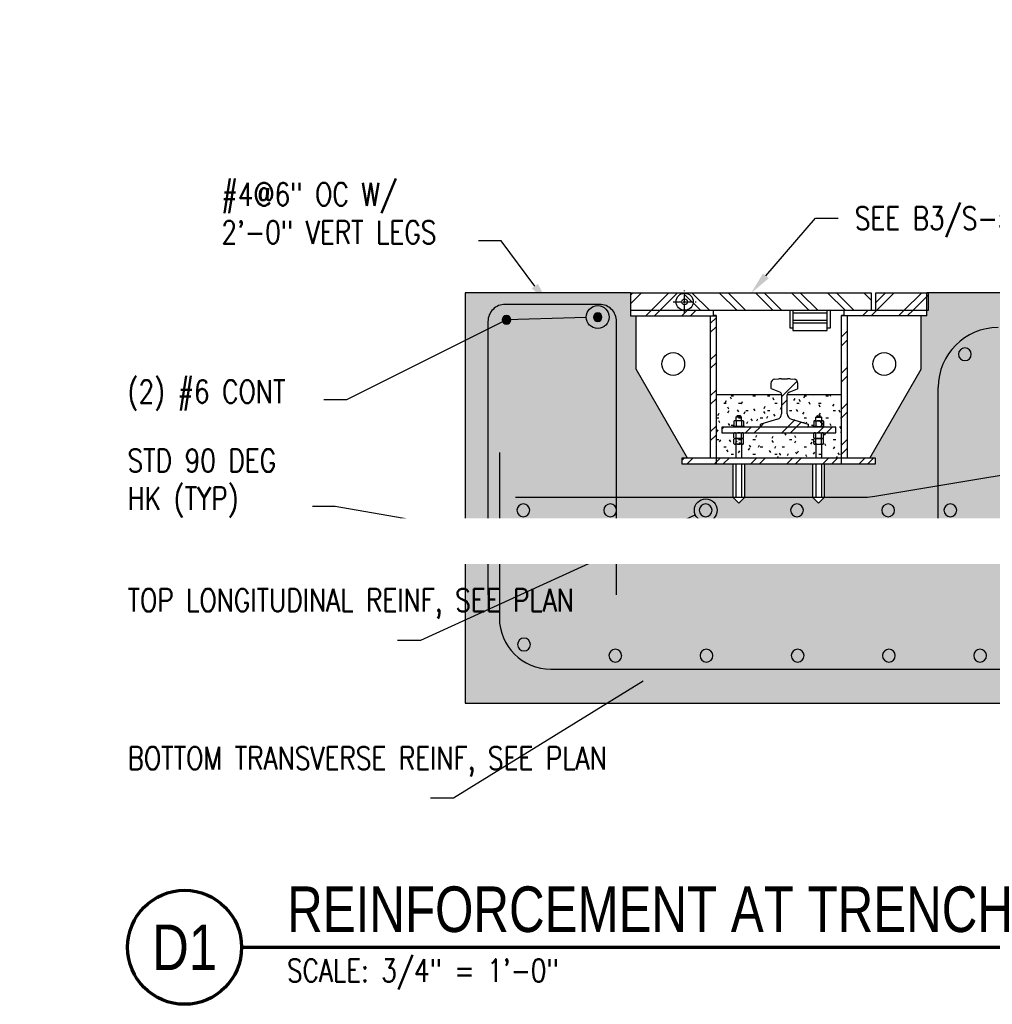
# Model space of a CAD drawing. Header units: inches. Extents: x -5 to 1609, y -2 to 105.
# Tile 6 of 11: x 322 to 407, y 3 to 90. Entities that reach past the tile are written whole.
import ezdxf
from ezdxf import colors
from ezdxf.entities.mleader import LeaderData, LeaderLine
from ezdxf.enums import TextEntityAlignment as Align
from ezdxf.math import Vec2, Vec3

# ---------------------------------------------------------------- set-up
doc = ezdxf.new("R2010")
doc.units = ezdxf.units.IN
doc.header["$MEASUREMENT"] = 0
doc.linetypes.add('CENTER2', pattern=[1.125, 0.75, -0.125, 0.125, -0.125])
for name, color, linetype in [('A-DETL', 3, 'Continuous'), ('A-DETL-GENF', 3, 'Continuous'), ('A-DETL-MEDM', 3, 'Continuous'), ('A-DETL-THIN', 1, 'Continuous'), ('A-FLOR', 173, 'Continuous'), ('A-WALL-PATT', 8, 'Continuous'), ('G-Anno-Std-Cntr', 1, 'CENTER2'), ('M-DETL-PATT', 1, 'Continuous'), ('S-ANNO-NOTE', 2, 'Continuous'), ('S-ANNO-SYMB', 2, 'Continuous')]:
    doc.layers.add(name, color=color, linetype=linetype)
doc.styles.add('Annotative', font='romans.shx', dxfattribs={"width": 0.8, "height": 0.125})
doc.styles.add('Arial', font='romans.shx', dxfattribs={"width": 0.8})
doc.styles.add('TITLES', font='swiss.ttf', dxfattribs={"width": 0.8, "height": 0.25})
pattern_1 = [(45, (382.719, 47.9083), (-1.58392, 1.58392), []), (45, (382.719, 50.3083), (-1.58392, 1.58392), [])]

# ---------------------------------------------------------------- blocks, each defined once
blk = doc.blocks.new('Reinforcing Bar Section_USACE - __6-1491246-REINFORCEMENT AT TRENCH')
at = {"layer": 'A-DETL-GENF'}
blk.add_hatch(color=256, dxfattribs=at).paths.add_polyline_path([(770.914, -2.742), (771.065, -2.67), (771.169, -2.539), (771.206, -2.377), (771.169, -2.214), (771.065, -2.083), (770.914, -2.011), (770.747, -2.011), (770.597, -2.083), (770.493, -2.214), (770.456, -2.377), (770.493, -2.539), (770.597, -2.67), (770.747, -2.742)])
for start, end in [(0, 180), (180, 360)]:
    blk.add_arc((770.831, -2.377), 0.375, start, end, dxfattribs=at)
blk = doc.blocks.new('Reinforcing Bar Section_USACE - __6-1581488-REINFORCEMENT AT TRENCH')
at = {"layer": 'A-DETL-GENF'}
blk.add_hatch(color=256, dxfattribs=at).paths.add_polyline_path([(778.747, -2.492), (778.914, -2.492), (779.065, -2.42), (779.169, -2.289), (779.206, -2.127), (779.169, -1.964), (779.065, -1.833), (778.914, -1.761), (778.747, -1.761), (778.597, -1.833), (778.493, -1.964), (778.456, -2.127), (778.493, -2.289), (778.597, -2.42)])
for start, end in [(0, 180), (180, 360)]:
    blk.add_arc((778.831, -2.127), 0.375, start, end, dxfattribs=at)
blk = doc.blocks.new('*U23')
at = {"layer": 'G-Anno-Std-Cntr', "color": 0, "linetype": 'CENTER2', "transparency": 16777216}
for p, q in [((0, 0.05), (0, 1)), ((-1, 0), (-0.05, 0)), ((0.05, 0), (1, 0)), ((0, -1), (0, -0.05))]:
    blk.add_line(p, q, dxfattribs=at)
at = {"layer": 'G-Anno-Std-Cntr', "color": 0, "linetype": 'Continuous', "transparency": 16777216}
for p, q in [((-0.025, 0), (0.025, 0)), ((0, -0.025), (0, 0.025))]:
    blk.add_line(p, q, dxfattribs=at)
blk = doc.blocks.new('Reinforcing Bar Section_USACE - __9-1453024-Section 31')
h = blk.add_hatch(color=256)
h.dxf.hatch_style = 1
h.paths.add_polyline_path([(770.743, -19.078, 1), (771.868, -19.078, 1)])
for radius, start, end in [(0.562, 0, 180), (0.563, 180, 360)]:
    blk.add_arc((771.305, -19.078), radius, start, end)
blk = doc.blocks.new('_DotBlank')
at = {"color": 0, "linetype": 'ByBlock', "lineweight": -2}
blk.add_line((-0.5, 0), (-1, 0), dxfattribs=at)
blk.add_circle((0, 0), 0.5, dxfattribs=at)
blk = doc.blocks.new('*U29')
at = {"layer": 'A-DETL-GENF', "lineweight": -3}
blk.add_blockref('Reinforcing Bar Section_USACE - __9-1453024-Section 31', (-771.305, 19.078), dxfattribs=at)
blk = doc.blocks.new('*U30')
at = {"layer": 'S-ANNO-NOTE', "color": 0, "linetype": 'ByBlock', "lineweight": -2, "transparency": 16777216}
for p in [(0, 0), (8, 0), (16, 0), (24, 0), (32, 0)]:
    blk.add_blockref('*U29', p, dxfattribs=at)
blk = doc.blocks.new('*U17')
at = {"linetype": 'Continuous', "lineweight": 70}
blk.add_line((1.125, 0.625), (13.6222, 0.625), dxfattribs=at)
at = {"lineweight": 70}
blk.add_circle((0.8125, 0.625), 0.3125, dxfattribs=at)
at = {"style": 'Arial'}
blk.add_attdef('DRAWING_AREA_TITLE', text='', height=0.1875, dxfattribs=at).set_placement((1.3743, 0.6339), align=Align.BOTTOM_LEFT)
blk.add_attdef('X#', text='', height=0.1875, dxfattribs=at).set_placement((0.8125, 0.625), align=Align.MIDDLE_CENTER)
blk.add_attdef('SCALE:', text='', height=0.0938, dxfattribs=at).set_placement((1.3743, 0.5606), align=Align.TOP_LEFT)

msp = doc.modelspace()

# ---------------------------------------------------------------- hatches: boundary and pattern name
at = {"layer": 'A-WALL-PATT', "lineweight": -3}
h = msp.add_hatch(dxfattribs=at)
h.set_pattern_fill('AR-CONC', color=8, style=0)
h.set_pattern_definition([(50, (-486.083, 65.9083), (7.172602, -0.62752), [0.75, -8.25]), (355, (-486.083, 65.908), (-1.387513, 7.52192), [0.6, -6.6]), (100.45144, (-485.485, 65.856), (5.78509, 6.8944), [0.6374, -7.01142]), (46.1842, (-486.083, 67.908), (10.67241, -1.65519), [1.125, -12.375]), (96.6356, (-485.193, 67.77), (9.34662, 9.74119), [0.9561, -10.51714]), (351.1842, (-486.083, 67.908), (9.34662, 9.74119), [0.9, -9.9]), (21, (-485.083, 67.4083), (5.96907, -4.02619), [0.75, -8.25]), (326, (-485.083, 67.408), (2.433153, 7.2515), [0.6, -6.6]), (71.45144, (-484.585, 67.073), (8.402224, 3.22531), [0.6374, -7.01142]), (37.5, (-486.0827, 65.9083), (0.1215986, 3.3289385), [0, -6.52, 0, -6.7, 0, -6.625]), (7.5, (-486.0827, 65.9083), (2.630695, 3.944117), [0, -3.82, 0, -6.37, 0, -2.525]), (327.5, (-488.3127, 65.9083), (5.3382244, -0.225549), [0, -2.5, 0, -7.8, 0, -10.35]), (317.5, (-489.3127, 65.9083), (5.831862, 1.00105), [0, -3.25, 0, -5.18, 0, -7.35])])
h.paths.add_polyline_path([(401.1769, 65.8755), (401.3019, 65.8755), (401.3019, 64.3755), (401.1769, 64.3755), (401.1769, 63.8755), (400.6769, 63.8755), (400.6769, 59.2026), (396.1769, 51.4083), (396.6769, 51.4083), (396.6769, 50.9083), (392.1769, 50.9083), (392.1769, 47.9551), (391.6769, 47.4551), (391.1769, 47.9551), (391.1769, 50.9083), (385.1769, 50.9083), (385.1769, 47.9551), (384.6769, 47.4551), (384.1769, 47.9551), (384.1769, 50.9083), (379.6769, 50.9083), (379.6769, 51.4083), (380.1769, 51.4083), (375.6769, 59.2026), (375.6769, 63.8755), (375.1769, 63.8755), (375.1769, 65.9083), (360.6769, 65.9083), (360.6769, 29.9083), (526.8192, 29.9083), (526.8192, 46.9551), (525.3192, 47.4551), (528.3192, 48.4551), (526.8192, 48.9551), (526.8192, 65.9083), (401.1769, 65.9083)])
h = msp.add_hatch(dxfattribs=at)
h.set_pattern_fill('FP_8', color=8, style=0, pattern_type=2)
h.set_pattern_definition(pattern_1)
h.paths.add_polyline_path([(401.1769, 63.8755), (401.1769, 64.3755), (393.9269, 64.3755), (393.9269, 63.8755), (396.6769, 63.8755)])
h.paths.add_polyline_path([(375.1769, 63.8755), (382.4269, 63.8755), (382.4269, 64.3755), (375.1769, 64.3755)])
h = msp.add_hatch(dxfattribs=at)
h.set_pattern_fill('FP_9', color=8, style=0, pattern_type=2)
h.set_pattern_definition([(0, (382.719, 47.90834), (2.56, 0.64), [0.2112, -1.709, 0.2112, -1.709, -10.24]), (0, (382.719, 47.90834), (2.56, 0.64), [-3.84, 0.2112, -3.629, 0.2112, -1.709, -4.48]), (0, (382.719, 47.90834), (2.56, 0.64), [-9.6, 0.2112, -1.069, 0.2112, -2.989]), (120, (383.679, 48.22834), (-1.834256, 1.897025), [0.2112, -1.709, 0.2112, -1.709, -10.24]), (120, (383.679, 48.22834), (-1.834256, 1.897025), [-3.84, 0.2112, -3.629, 0.2112, -1.709, -4.48]), (120, (383.679, 48.22834), (-1.834256, 1.897025), [-9.6, 0.2112, -1.069, 0.2112, -2.989]), (240, (383.999, 49.50834), (-0.725744, -2.537025), [0.2112, -1.709, 0.2112, -1.709, -10.24]), (240, (383.999, 49.50834), (-0.725744, -2.537025), [-3.84, 0.2112, -3.629, 0.2112, -1.709, -4.48]), (240, (383.999, 49.50834), (-0.725744, -2.537025), [-9.6, 0.2112, -1.069, 0.2112, -2.989])])
h.paths.add_polyline_path([(393.6769, 51.4083), (393.6769, 56.9716), (388.9269, 56.9716), (388.9269, 55.3011), (388.9434, 55.1741), (388.9915, 55.0553), (389.0683, 54.9528), (389.1686, 54.8731), (389.2859, 54.8214), (390.7717, 54.3823), (390.7843, 54.3723), (390.8019, 54.3288), (390.7998, 54.1719), (390.7707, 54.1339), (390.7571, 54.1255), (393.1769, 54.1255), (393.1769, 53.6255), (383.1769, 53.6255), (383.1769, 54.1255), (386.5968, 54.1283), (386.5832, 54.1339), (386.5541, 54.1719), (386.5519, 54.188), (386.5519, 54.3288), (386.5696, 54.3723), (386.5983, 54.3892), (388.068, 54.8214), (388.1853, 54.8731), (388.2856, 54.9528), (388.3624, 55.0553), (388.4125, 55.1894), (388.4269, 55.3011), (388.4198, 56.9716), (382.6769, 56.9716), (382.6769, 51.4083), (393.1769, 51.4083)])
at = {"layer": 'M-DETL-PATT', "lineweight": -3}
h = msp.add_hatch(dxfattribs=at)
h.set_pattern_fill('FP_8', color=8, style=0, pattern_type=2)
h.set_pattern_definition(pattern_1)
h.paths.add_polyline_path([(379.9269, 64.3755), (379.9269, 65.8755), (375.1769, 65.8755), (375.1769, 64.3755)])
h = msp.add_hatch(dxfattribs=at)
h.set_pattern_fill('FP_10', color=8, style=0, pattern_type=2)
h.set_pattern_definition([(135, (382.719, 47.9083), (-1.58392, -1.58392), []), (135, (382.719, 50.3083), (-1.58392, -1.58392), [])])
h.paths.add_polyline_path([(396.3109, 64.3755), (396.3109, 65.8757), (379.9269, 65.8757), (379.9269, 64.3755), (385.3171, 64.3755)])
h = msp.add_hatch(dxfattribs=at)
h.set_pattern_fill('FP_8', color=8, style=0, pattern_type=2)
h.set_pattern_definition(pattern_1)
h.paths.add_polyline_path([(401.3019, 64.3755), (401.3019, 65.8755), (396.6769, 65.8755), (396.6769, 64.3755)])
h = msp.add_hatch(dxfattribs=at)
h.set_pattern_fill('FP_8', color=8, style=0, pattern_type=2)
h.set_pattern_definition(pattern_1)
h.paths.add_polyline_path([(394.1769, 51.4083), (394.1769, 63.8755), (393.6769, 63.8755), (393.6769, 51.4083)])
h.paths.add_polyline_path([(382.4269, 51.4083), (382.6769, 51.4083), (382.6769, 63.8755), (382.1769, 63.8755), (382.1769, 51.4083)])
h = msp.add_hatch(dxfattribs=at)
h.set_pattern_fill('FP_8', color=8, style=0, pattern_type=2)
h.set_pattern_definition(pattern_1)
h.paths.add_polyline_path([(386.6144, 54.1255), (390.7556, 54.1277), (390.7707, 54.1339), (390.7998, 54.1719), (390.8019, 54.188), (390.8019, 54.3288), (390.7843, 54.3723), (390.7571, 54.3887), (389.2859, 54.8214), (389.1686, 54.8731), (389.0683, 54.9528), (388.9915, 55.0553), (388.9414, 55.1894), (388.9269, 55.3011), (388.9341, 57.0309), (388.9551, 57.0868), (388.9887, 57.1362), (389.0331, 57.1761), (389.0857, 57.2044), (389.8505, 57.5119), (389.8644, 57.5513), (389.8644, 57.9658), (389.8529, 58.0582), (389.8189, 58.1449), (389.7646, 58.2206), (389.6933, 58.2805), (389.6095, 58.3211), (389.5182, 58.3397), (389.0519, 58.3733), (388.9367, 58.3755), (388.302, 58.3733), (387.8357, 58.3397), (387.7444, 58.3211), (387.6606, 58.2805), (387.5893, 58.2206), (387.535, 58.1449), (387.501, 58.0582), (387.4894, 57.9658), (387.4894, 57.5513), (387.5135, 57.502), (387.5391, 57.4901), (388.3208, 57.1761), (388.3652, 57.1362), (388.3988, 57.0868), (388.4198, 57.0309), (388.4269, 56.9716), (388.4269, 55.3011), (388.4105, 55.1741), (388.3624, 55.0553), (388.2856, 54.9528), (388.1853, 54.8731), (388.068, 54.8214), (386.5822, 54.3823), (386.5696, 54.3723), (386.5519, 54.3288), (386.5541, 54.1719), (386.5832, 54.1339), (386.5983, 54.1277)])
h = msp.add_hatch(dxfattribs=at)
h.set_pattern_fill('FP_8', color=8, style=0, pattern_type=2)
h.set_pattern_definition(pattern_1)
h.paths.add_polyline_path([(383.1769, 53.6255), (393.1769, 53.6255), (393.1769, 54.1255), (383.1769, 54.1255)])
h = msp.add_hatch(dxfattribs=at)
h.set_pattern_fill('FP_8', color=8, style=0, pattern_type=2)
h.set_pattern_definition(pattern_1)
h.paths.add_polyline_path([(385.3171, 50.9083), (396.6769, 50.9083), (396.6769, 51.4083), (379.6769, 51.4083), (379.6769, 50.9083), (382.6769, 50.9083)])

# ---------------------------------------------------------------- linework, layer by layer
at = {"layer": 'A-DETL', "lineweight": -3}
for p, q in [((401.1769, 63.8755), (401.1769, 65.9083)), ((382.6769, 63.9083), (382.6769, 50.9083)), ((393.6769, 50.9083), (393.6769, 63.9083)), ((402.1662, 44.8568), (402.1662, 57.61)), ((363.6782, 51.8995), (363.6782, 37.3995)), ((368.1882, 32.8895), (526.8192, 32.8895))]:
    msp.add_line(p, q, dxfattribs=at)
for points in [[(373.9582, 39.398), (373.9582, 63.398, 0.4142136), (372.4582, 64.898), (364.1782, 64.898, 0.4142136), (362.6782, 63.398), (362.6782, 39.398)], [(516.4894, 61.86), (480.0408, 61.86, 0.0413106), (479.1777, 61.7886), (396.6055, 48.0266, -0.0413106), (395.7424, 47.9551), (365.0888, 47.9551)]]:
    msp.add_lwpolyline(points, format="xyb", dxfattribs=at)
for centre, radius, start, end in [((407.4162, 57.61), 5.25, 90, 180), ((368.1882, 37.3995), 4.51, 180, 270)]:
    msp.add_arc(centre, radius, start, end, dxfattribs=at)
at = {"layer": 'A-DETL-MEDM', "lineweight": -3}
for p, q in [((375.1769, 65.9083), (375.1769, 63.8755)), ((396.3109, 65.8757), (375.1769, 65.8757)), ((396.3109, 64.3755), (396.3109, 65.8757)), ((375.1769, 64.3755), (401.3019, 64.3755)), ((382.4269, 64.3755), (382.4269, 63.8755)), ((389.177, 62.8035), (389.177, 64.3755)), ((389.427, 64.3755), (389.427, 62.8035)), ((392.427, 62.8035), (392.427, 64.3755)), ((392.677, 64.3755), (392.677, 62.8035)), ((393.9269, 63.8755), (393.9269, 64.3755)), ((375.1769, 63.8755), (382.6769, 63.8755)), ((375.6769, 59.2026), (375.6769, 63.8755)), ((382.1769, 63.8755), (382.1769, 51.4083)), ((401.1769, 63.8755), (393.6769, 63.8755)), ((394.1769, 63.8755), (394.1769, 51.4083)), ((400.6769, 59.2026), (400.6769, 63.8755)), ((389.427, 62.8035), (389.177, 62.8035)), ((392.677, 62.8035), (392.427, 62.8035)), ((380.1769, 51.4083), (375.6769, 59.2026)), ((396.1769, 51.4083), (400.6769, 59.2026)), ((387.8357, 58.3397), (388.1871, 58.3667)), ((388.4172, 58.3755), (388.9367, 58.3755)), ((389.1668, 58.3667), (389.5182, 58.3397)), ((388.2682, 57.2044), (387.5391, 57.4901)), ((388.4269, 56.9716), (382.6769, 56.9716)), ((393.6769, 56.9716), (388.9269, 56.9716)), ((384.2519, 54.6352), (384.2519, 54.2409)), ((385.0082, 54.688), (384.3457, 54.688)), ((384.9269, 54.9969), (384.4269, 54.9969)), ((384.4269, 54.9969), (384.4269, 54.688)), ((384.4394, 54.6352), (384.4394, 54.2409)), ((384.7833, 55.125), (384.5706, 55.125)), ((384.9144, 54.6352), (384.9144, 54.2409)), ((384.9269, 54.688), (384.9269, 54.9969)), ((385.102, 54.6352), (385.102, 54.2409)), ((389.2859, 54.8214), (390.7571, 54.3887)), ((391.2519, 54.6352), (391.2519, 54.2409)), ((391.3457, 54.688), (392.0082, 54.688)), ((391.4269, 54.688), (391.4269, 54.9969)), ((391.4269, 54.9969), (391.9269, 54.9969)), ((391.4394, 54.6352), (391.4394, 54.2409)), ((391.5706, 55.125), (391.7833, 55.125)), ((391.9144, 54.6352), (391.9144, 54.2409)), ((391.9269, 54.9969), (391.9269, 54.688)), ((392.102, 54.6352), (392.102, 54.2409)), ((385.1769, 54.188), (384.1769, 54.188)), ((384.1769, 54.188), (384.1769, 54.1255)), ((384.2519, 53.1789), (384.2519, 53.5732)), ((384.4394, 53.1789), (384.4394, 53.5732)), ((384.9144, 53.1789), (384.9144, 53.5732)), ((385.102, 53.1789), (385.102, 53.5732)), ((385.1769, 54.1255), (385.1769, 54.188)), ((391.1769, 54.1255), (391.1769, 54.188)), ((391.1769, 54.188), (392.1769, 54.188)), ((391.2519, 53.1789), (391.2519, 53.5732)), ((391.4394, 53.1789), (391.4394, 53.5732)), ((391.9144, 53.1789), (391.9144, 53.5732)), ((392.102, 53.1789), (392.102, 53.5732)), ((392.1769, 54.188), (392.1769, 54.1255)), ((384.2519, 52.6795), (384.2519, 53.0738)), ((385.0082, 53.1261), (384.3457, 53.1261)), ((384.4394, 52.6795), (384.4394, 53.0738)), ((384.9144, 52.6795), (384.9144, 53.0738)), ((385.102, 52.6795), (385.102, 53.0738)), ((391.2519, 52.6795), (391.2519, 53.0738)), ((391.3457, 53.1261), (392.0082, 53.1261)), ((391.4394, 52.6795), (391.4394, 53.0738)), ((391.9144, 52.6795), (391.9144, 53.0738)), ((392.102, 52.6795), (392.102, 53.0738)), ((385.0082, 52.6266), (384.3457, 52.6266)), ((384.4269, 52.6266), (384.4269, 51.4083)), ((384.9269, 52.6266), (384.9269, 51.4083)), ((391.3457, 52.6266), (392.0082, 52.6266)), ((391.4269, 52.6266), (391.4269, 51.4083)), ((391.9269, 52.6266), (391.9269, 51.4083)), ((396.6769, 51.4083), (379.6769, 51.4083)), ((379.6769, 51.4083), (379.6769, 50.9083)), ((396.6769, 50.9083), (396.6769, 51.4083)), ((379.6769, 50.9083), (396.6769, 50.9083)), ((384.4269, 50.9083), (384.4269, 47.9551)), ((384.9269, 50.9083), (384.9269, 47.9551)), ((391.4269, 50.9083), (391.4269, 47.9551)), ((391.9269, 50.9083), (391.9269, 47.9551)), ((384.9269, 47.9551), (384.4269, 47.9551)), ((391.9269, 47.9551), (391.4269, 47.9551))]:
    msp.add_line(p, q, dxfattribs=at)
for centre, radius in [((379.9269, 65.1255), 0.75), ((379.9269, 65.1255), 0.25), ((378.9269, 59.6641), 1), ((397.4269, 59.6641), 1)]:
    msp.add_circle(centre, radius, dxfattribs=at)
for centre, radius, start, end in [((388.4172, 55.3755), 3, 90, 94.398705), ((388.9367, 55.3755), 3, 85.601295, 90), ((389.4894, 57.9658), 0.375, 0, 85.601295), ((387.5519, 57.5513), 0.0625, 180, 258.111342), ((389.4269, 55.3011), 0.5, 180, 253.61046), ((384.3457, 54.5785), 0.1096, 31.171949, 148.828051), ((384.3727, 55.1348), 0.1482, 291.486002, 339.931337), ((384.6769, 54.1223), 0.5652, 65.153553, 114.846447), ((384.5706, 55.0625), 0.0625, 90, 159.931337), ((384.7833, 55.0625), 0.0625, 20.068663, 90), ((384.9812, 55.1348), 0.1482, 200.068663, 248.513998), ((385.0082, 54.5785), 0.1096, 31.171949, 148.828051), ((391.3457, 54.5785), 0.1096, 31.171949, 148.828051), ((391.3727, 55.1348), 0.1482, 291.486002, 339.931337), ((391.6769, 54.1223), 0.5652, 65.153553, 114.846447), ((391.5706, 55.0625), 0.0625, 90, 159.931337), ((391.7833, 55.0625), 0.0625, 20.068663, 90), ((391.9812, 55.1348), 0.1482, 200.068663, 248.513998), ((392.0082, 54.5785), 0.1096, 31.171949, 148.828051), ((384.3457, 54.2976), 0.1096, 211.171949, 328.828051), ((384.3457, 53.5165), 0.1096, 31.171949, 148.828051), ((384.6769, 54.7538), 0.5652, 245.153553, 294.846447), ((384.6769, 53.0603), 0.5652, 65.153553, 114.846447), ((385.0082, 54.2976), 0.1096, 211.171949, 328.828051), ((385.0082, 53.5165), 0.1096, 31.171949, 148.828051), ((386.6144, 54.3288), 0.0625, 106.38954, 180), ((386.6144, 54.188), 0.0625, 180, 270), ((391.3457, 54.2976), 0.1096, 211.171949, 328.828051), ((391.3457, 53.5165), 0.1096, 31.171949, 148.828051), ((391.6769, 54.7538), 0.5652, 245.153553, 294.846447), ((391.6769, 53.0603), 0.5652, 65.153553, 114.846447), ((392.0082, 54.2976), 0.1096, 211.171949, 328.828051), ((392.0082, 53.5165), 0.1096, 31.171949, 148.828051), ((384.3457, 53.2356), 0.1096, 211.171949, 328.828051), ((384.3457, 53.017), 0.1096, 31.171949, 148.828051), ((384.6769, 53.6918), 0.5652, 245.153553, 294.846447), ((384.6769, 52.5609), 0.5652, 65.153553, 114.846447), ((385.0082, 53.2356), 0.1096, 211.171949, 328.828051), ((385.0082, 53.017), 0.1096, 31.171949, 148.828051), ((391.3457, 53.2356), 0.1096, 211.171949, 328.828051), ((391.3457, 53.017), 0.1096, 31.171949, 148.828051), ((391.6769, 53.6918), 0.5652, 245.153553, 294.846447), ((391.6769, 52.5609), 0.5652, 65.153553, 114.846447), ((392.0082, 53.2356), 0.1096, 211.171949, 328.828051), ((392.0082, 53.017), 0.1096, 31.171949, 148.828051), ((384.3457, 52.7362), 0.1096, 211.171949, 328.828051), ((384.6769, 53.1924), 0.5652, 245.153553, 294.846447), ((385.0082, 52.7362), 0.1096, 211.171949, 328.828051), ((391.3457, 52.7362), 0.1096, 211.171949, 328.828051), ((391.6769, 53.1924), 0.5652, 245.153553, 294.846447), ((392.0082, 52.7362), 0.1096, 211.171949, 328.828051)]:
    msp.add_arc(centre, radius, start, end, dxfattribs=at)
at = {"layer": 'A-DETL-THIN', "lineweight": -3}
for p, q in [((379.9269, 65.8755), (375.1769, 65.8755)), ((401.3019, 65.8755), (396.6769, 65.8755)), ((396.6769, 65.8755), (396.6769, 64.3755)), ((401.3019, 64.3755), (401.3019, 65.8755)), ((392.427, 64.1096), (389.427, 64.1096)), ((389.427, 64.1096), (389.427, 62.6096)), ((392.427, 62.6096), (392.427, 64.1096)), ((392.427, 63.4846), (389.427, 63.4846)), ((392.427, 63.2346), (389.427, 63.2346)), ((389.427, 62.6096), (392.427, 62.6096)), ((387.4894, 57.9658), (387.4894, 57.5513)), ((389.8644, 57.5513), (389.8644, 57.9658)), ((389.0857, 57.2044), (389.8148, 57.4901)), ((388.4269, 56.9716), (388.4269, 55.3011)), ((388.9269, 55.3011), (388.9269, 56.9716)), ((388.068, 54.8214), (386.5968, 54.3887)), ((393.1769, 54.1255), (383.1769, 54.1255)), ((383.1769, 54.1255), (383.1769, 53.6255)), ((383.1769, 53.6255), (393.1769, 53.6255)), ((386.5519, 54.3288), (386.5519, 54.188)), ((390.8019, 54.188), (390.8019, 54.3288)), ((393.1769, 53.6255), (393.1769, 54.1255))]:
    msp.add_line(p, q, dxfattribs=at)
for points in [[(385.1769, 50.9083), (385.1769, 47.9551), (384.6769, 47.4551), (384.1769, 47.9551), (384.1769, 50.9083)], [(392.1769, 50.9083), (392.1769, 47.9551), (391.6769, 47.4551), (391.1769, 47.9551), (391.1769, 50.9083)]]:
    msp.add_lwpolyline(points, dxfattribs=at)
for centre, radius, start, end in [((387.8644, 57.9658), 0.375, 94.398705, 180), ((388.1769, 56.9716), 0.25, 0, 68.602314), ((389.1769, 56.9716), 0.25, 111.397686, 180), ((389.8019, 57.5513), 0.0625, 281.888658, 0), ((387.9269, 55.3011), 0.5, 286.38954, 0), ((390.7394, 54.188), 0.0625, 270, 0), ((390.7394, 54.3288), 0.0625, 0, 73.61046)]:
    msp.add_arc(centre, radius, start, end, dxfattribs=at)
at = {"layer": 'A-FLOR', "lineweight": -3}
for p, q in [((375.1769, 65.9083), (360.6769, 65.9083)), ((360.6769, 65.9083), (360.6769, 29.9083)), ((526.8192, 65.9083), (401.1769, 65.9083)), ((382.6769, 63.9083), (382.4269, 63.9083)), ((393.9269, 63.9083), (393.6769, 63.9083)), ((360.6769, 29.9083), (526.8192, 29.9083))]:
    msp.add_line(p, q, dxfattribs=at)

# ---------------------------------------------------------------- block references
at = {"layer": 'A-DETL-GENF', "lineweight": -3}
for name, p in [('Reinforcing Bar Section_USACE - __6-1581488-REINFORCEMENT AT TRENCH', (-406.529, 65.9083)), ('Reinforcing Bar Section_USACE - __6-1491246-REINFORCEMENT AT TRENCH', (-406.529, 65.9083)), ('Reinforcing Bar Section_USACE - __9-1453024-Section 31', (-366.7988, 79.598)), ('Reinforcing Bar Section_USACE - __9-1453024-Section 31', (-405.529, 65.9083)), ('Reinforcing Bar Section_USACE - __9-1453024-Section 31', (-397.9096, 65.9083)), ('Reinforcing Bar Section_USACE - __9-1453024-Section 31', (-389.529, 65.9083)), ('Reinforcing Bar Section_USACE - __9-1453024-Section 31', (-381.529, 65.9083)), ('Reinforcing Bar Section_USACE - __9-1453024-Section 31', (-373.529, 65.9083)), ('Reinforcing Bar Section_USACE - __9-1453024-Section 31', (-368.0766, 65.9083)), ('Reinforcing Bar Section_USACE - __9-1453024-Section 31', (-405.4657, 54.1291))]:
    msp.add_blockref(name, p, dxfattribs=at)
at = {"layer": 'G-Anno-Std-Cntr', "linetype": 'CENTER2'}
msp.add_blockref('*U23', (379.9269, 65.1255), dxfattribs=at)
at = {"layer": 'S-ANNO-NOTE'}
msp.add_blockref('*U30', (373.8396, 34.077), dxfattribs=at)
at = {"layer": 'S-ANNO-SYMB', "lineweight": -3}
ref = msp.add_blockref('*U17', (323.0659, -1.5159), dxfattribs=dict(at, xscale=16.00000017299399, yscale=16.00000017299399, zscale=16.00000017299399))
ref.add_attrib('SCALE:', 'SCALE: 3/4" = 1\'-0"', dxfattribs={"layer": '0', "height": 2, "style": 'Annotative', "width": 0.796875}).set_placement((345.0547, 7.4534), align=Align.TOP_LEFT)
ref.add_attrib('DRAWING_AREA_TITLE', 'REINFORCEMENT AT TRENCH', dxfattribs={"layer": '0', "height": 4, "style": 'TITLES', "width": 0.796875}).set_placement((345.0547, 8.6266), align=Align.BOTTOM_LEFT)
ref.add_attrib('X#', 'D1', dxfattribs={"layer": '0', "height": 4, "style": 'TITLES', "width": 0.796875}).set_placement((336.0659, 8.4841), align=Align.MIDDLE_CENTER)

# ---------------------------------------------------------------- leaders
at = {"layer": 'S-ANNO-NOTE', "lineweight": -3}
ml = msp.add_multileader_mtext('Standard', dxfattribs=at)
ml.set_content('SEE B3/S-504 FOR TRENCH ASSEMBLY', color=256, style='Annotative')
ml.set_leader_properties(color=1, linetype='ByLayer', lineweight=-1)
ml.build(insert=Vec2(0, 0))
ml.multileader.update_dxf_attribs({"text_right_attachment_type": 3, "dogleg_length": 0.125, "arrow_head_size": 2, "scale": 16})
ctx = ml.context
ctx.base_point, ctx.scale, ctx.char_height, ctx.arrow_head_size, ctx.landing_gap_size, ctx.plane_origin = Vec3(-6.071, 88.7062), 16, 2, 2, 1.44, Vec3(56.5686, 73.5248)
ctx.right_attachment = 3
notes = []
notes.append((ctx, [(1, (1, 1, 0), (23.4947, 84.9919), (-1, 0), 2, [(0, [(48.105, 78.8144)], 0, [])])]))
ctx.mtext.insert, ctx.mtext.width, ctx.mtext.flow_direction = Vec3(-4.631, 89.7062), 25.688996, 5
ml = msp.add_multileader_mtext('Standard', dxfattribs=at)
ml.set_content('SEE B3/S-504 FOR TRENCH ASSEMBLY', color=256, style='Annotative')
ml.set_leader_properties(color=1, linetype='ByLayer', lineweight=-1)
ml.build(insert=Vec2(0, 0))
ml.multileader.update_dxf_attribs({"text_right_attachment_type": 3, "dogleg_length": 0.125, "arrow_head_size": 2, "scale": 16})
ctx = ml.context
ctx.base_point, ctx.scale, ctx.char_height, ctx.arrow_head_size, ctx.landing_gap_size, ctx.plane_origin = Vec3(121.1426, 81.3924), 16, 2, 2, 1.44, Vec3(92.016, 65.8917)
ctx.right_attachment = 3
notes.append((ctx, [(0, (1, 1, 0), (119.1426, 81.3924), (1, 0), 2, [(0, [(94.6016, 65.8917)], 0, [])])]))
ctx.mtext.insert, ctx.mtext.width, ctx.mtext.flow_direction = Vec3(122.5826, 82.3924), 25.688996, 5
ml = msp.add_multileader_mtext('Standard', dxfattribs=at)
ml.set_content('TOP TRANSVERSE REINF, SEE PLAN', color=256, style='Annotative')
ml.set_leader_properties(color=1, linetype='ByLayer', lineweight=-1)
ml.build(insert=Vec2(0, 0))
ml.multileader.update_dxf_attribs({"text_right_attachment_type": 3, "dogleg_length": 0.125, "arrow_head_size": 2, "scale": 16})
ctx = ml.context
ctx.base_point, ctx.scale, ctx.char_height, ctx.arrow_head_size, ctx.landing_gap_size, ctx.plane_origin = Vec3(161.4576, 81.3924), 16, 2, 2, 1.44, Vec3(147.1399, 63.894)
ctx.right_attachment = 3
notes.append((ctx, [(0, (1, 1, 0), (159.4576, 81.3924), (1, 0), 2, [(0, [(152.4878, 62.86)], 0, [])])]))
ctx.mtext.insert, ctx.mtext.width, ctx.mtext.flow_direction = Vec3(162.8976, 82.5828), 20.76043, 5
ml = msp.add_multileader_mtext('Standard', dxfattribs=at)
ml.set_content('#4@6" OC W/\\P2\'-0" VERT LEGS', color=256, style='Annotative')
ml.set_leader_properties(color=1, linetype='ByLayer', lineweight=-1)
ml.build(insert=Vec2(0, 0))
ml.multileader.update_dxf_attribs({"text_right_attachment_type": 3, "dogleg_length": 0.125, "arrow_head_size": 2, "scale": 16})
ctx = ml.context
ctx.base_point, ctx.scale, ctx.char_height, ctx.arrow_head_size, ctx.landing_gap_size, ctx.plane_origin = Vec3(337.8545, 74.5549), 16, 2, 2, 1.44, Vec3(367.9915, 63.8891)
ctx.right_attachment = 3
notes.append((ctx, [(0, (1, 1, 0), (363.8393, 70.4597), (-1, 0), 2, [(0, [(367.9915, 64.898)], 0, [])])]))
ctx.mtext.insert, ctx.mtext.flow_direction = Vec3(339.2945, 75.5549), 5
ml = msp.add_multileader_mtext('Standard', dxfattribs=at)
ml.set_content('SEE B3/S-504 FOR TRENCH ASSEMBLY', color=256, style='Annotative')
ml.set_leader_properties(color=1, linetype='ByLayer', lineweight=-1)
ml.build(insert=Vec2(0, 0))
ml.multileader.update_dxf_attribs({"text_right_attachment_type": 3, "dogleg_length": 0.125, "arrow_head_size": 2, "scale": 16})
ctx = ml.context
ctx.base_point, ctx.scale, ctx.char_height, ctx.arrow_head_size, ctx.landing_gap_size, ctx.plane_origin = Vec3(393.4043, 72.4514), 16, 2, 2, 1.44, Vec3(388.76, 59.021)
ctx.right_attachment = 3
notes.append((ctx, [(0, (1, 1, 0), (391.4043, 72.4514), (1, 0), 2, [(0, [(385.7439, 65.8757)], 0, [])])]))
ctx.mtext.insert, ctx.mtext.width, ctx.mtext.flow_direction = Vec3(394.8443, 73.4514), 25.688996, 5
ml = msp.add_multileader_mtext('Standard', dxfattribs=at)
ml.set_content('STD 90 DEG\\PHK (TYP)', color=256, style='Annotative')
ml.set_leader_properties(color=1, linetype='ByLayer', lineweight=-1)
ml.build(insert=Vec2(0, 0))
ml.multileader.update_dxf_attribs({"text_right_attachment_type": 3, "dogleg_length": 0.125, "arrow_head_size": 2, "scale": 16})
ctx = ml.context
ctx.base_point, ctx.scale, ctx.char_height, ctx.arrow_head_size, ctx.landing_gap_size, ctx.plane_origin = Vec3(329.626, 50.8639), 16, 2, 2, 1.44, Vec3(363.6782, 44.6495)
ctx.right_attachment = 3
notes.append((ctx, [(0, (1, 1, 0), (349.2869, 47.1496), (-1, 0), 2, [(0, [(363.6782, 44.6495)], 0, [])])]))
ctx.mtext.insert, ctx.mtext.flow_direction = Vec3(331.066, 52.1972), 5
ml = msp.add_multileader_mtext('Standard', dxfattribs=at)
ml.set_content('TOP LONGITUDINAL REINF, SEE PLAN', color=256, style='Annotative')
ml.set_leader_properties(color=1, linetype='ByLayer', lineweight=-1)
ml.set_arrow_properties(name='DOTBLANK')
ml.build(insert=Vec2(0, 0))
ml.multileader.update_dxf_attribs({"text_right_attachment_type": 3, "dogleg_length": 0.125, "arrow_head_size": 2, "scale": 16})
ctx = ml.context
ctx.base_point, ctx.scale, ctx.char_height, ctx.arrow_head_size, ctx.landing_gap_size, ctx.plane_origin = Vec3(-6.071, 34.3634), 16, 2, 2, 1.44, Vec3(144.1254, 44.0534)
ctx.right_attachment = 3
notes.append((ctx, [(0, (1, 1, 0), (21.0566, 31.03), (-1, 0), 2, [(0, [(36.8293, 46.8301)], 0, [])])]))
ctx.mtext.insert, ctx.mtext.width, ctx.mtext.flow_direction = Vec3(-4.631, 35.5538), 28.508456, 5
ml = msp.add_multileader_mtext('Standard', dxfattribs=at)
ml.set_content('TOP LONGITUDINAL REINF, SEE PLAN', color=256, style='Annotative')
ml.set_leader_properties(color=1, linetype='ByLayer', lineweight=-1)
ml.set_arrow_properties(name='DOTBLANK')
ml.build(insert=Vec2(0, 0))
ml.multileader.update_dxf_attribs({"text_right_attachment_type": 3, "dogleg_length": 0.125, "arrow_head_size": 2, "scale": 16})
ctx = ml.context
ctx.base_point, ctx.scale, ctx.char_height, ctx.arrow_head_size, ctx.landing_gap_size, ctx.plane_origin = Vec3(329.626, 38.7518), 16, 2, 2, 1.44, Vec3(479.8224, 44.0534)
ctx.right_attachment = 3
notes.append((ctx, [(0, (1, 1, 0), (356.7536, 35.4185), (-1, 0), 2, [(0, [(381.7763, 46.8301)], 0, [])])]))
ctx.mtext.insert, ctx.mtext.width, ctx.mtext.flow_direction = Vec3(331.066, 39.9423), 28.508456, 5
ml = msp.add_multileader_mtext('Standard', dxfattribs=at)
ml.set_content('BOTTOM TRANSVERSE REINF, SEE PLAN', color=256, style='Annotative')
ml.set_leader_properties(color=1, linetype='ByLayer', lineweight=-1)
ml.build(insert=Vec2(0, 0))
ml.multileader.update_dxf_attribs({"text_right_attachment_type": 3, "dogleg_length": 0.125, "arrow_head_size": 2, "scale": 16})
ctx = ml.context
ctx.base_point, ctx.scale, ctx.char_height, ctx.arrow_head_size, ctx.landing_gap_size, ctx.plane_origin = Vec3(-6.071, 24.8921), 16, 2, 2, 1.44, Vec3(81.0173, 32.7497)
ctx.right_attachment = 3
notes.append((ctx, [(0, (1, 1, 0), (23.9518, 21.5588), (-1, 0), 2, [(0, [(42.3057, 32.8895)], 0, [])])]))
ctx.mtext.insert, ctx.mtext.width, ctx.mtext.flow_direction = Vec3(-4.631, 26.0826), 30.791997, 5
ml = msp.add_multileader_mtext('Standard', dxfattribs=at)
ml.set_content('BOTTOM TRANSVERSE REINF, SEE PLAN', color=256, style='Annotative')
ml.set_leader_properties(color=1, linetype='ByLayer', lineweight=-1)
ml.build(insert=Vec2(0, 0))
ml.multileader.update_dxf_attribs({"text_right_attachment_type": 3, "dogleg_length": 0.125, "arrow_head_size": 2, "scale": 16})
ctx = ml.context
ctx.base_point, ctx.scale, ctx.char_height, ctx.arrow_head_size, ctx.landing_gap_size, ctx.plane_origin = Vec3(329.626, 24.8921), 16, 2, 2, 1.44, Vec3(416.7143, 32.7497)
ctx.right_attachment = 3
notes.append((ctx, [(0, (1, 1, 0), (359.6488, 21.5588), (-1, 0), 2, [(0, [(378.0027, 32.8895)], 0, [])])]))
ctx.mtext.insert, ctx.mtext.width, ctx.mtext.flow_direction = Vec3(331.066, 26.0826), 30.791997, 5
for ctx, leaders in notes:
    for number, flags, end, landing, length, lines in leaders:
        leader = LeaderData()
        leader.index, (leader.has_last_leader_line, leader.has_dogleg_vector, leader.attachment_direction) = number, flags
        leader.last_leader_point, leader.dogleg_vector, leader.dogleg_length = Vec3(end), Vec3(landing), length
        for number, points, colour, breaks in lines:
            line = LeaderLine()
            line.index, line.vertices, line.color, line.breaks = number, Vec3.list(points), colors.encode_raw_color(colour), breaks
            leader.lines.append(line)
        ctx.leaders.append(leader)

# ---------------------------------------------------------------- next in the draw order: leaders
ml = msp.add_multileader_mtext('Standard', dxfattribs=at)
ml.set_content('MATCH TOP TRANSVERSE REINF SIZE AND SPACING', color=256, style='Annotative')
ml.set_leader_properties(color=1, linetype='ByLayer', lineweight=-1)
ml.build(insert=Vec2(0, 0))
ml.multileader.update_dxf_attribs({"text_right_attachment_type": 3, "dogleg_length": 0.125, "arrow_head_size": 2, "scale": 16})
ctx = ml.context
ctx.base_point, ctx.scale, ctx.char_height, ctx.arrow_head_size, ctx.landing_gap_size, ctx.plane_origin = Vec3(118.5155, 44.1188), 16, 2, 2, 1.44, Vec3(109.7847, 51.1726)
ctx.right_attachment = 3
notes = []
notes.append((ctx, [(0, (1, 1, 0), (116.5155, 44.1188), (1, 0), 2, [(0, [(109.7847, 51.1726)], 0, [])])]))
ctx.mtext.insert, ctx.mtext.width, ctx.mtext.flow_direction = Vec3(119.9555, 45.1188), 31.224355, 5
ctx.mtext.has_bg_fill, ctx.mtext.bg_color, ctx.mtext.bg_scale_factor, ctx.mtext.bg_transparency, ctx.mtext.use_window_bg_color = 1, -1027028792, 1.5, 0, 1
for ctx, leaders in notes:
    for number, flags, end, landing, length, lines in leaders:
        leader = LeaderData()
        leader.index, (leader.has_last_leader_line, leader.has_dogleg_vector, leader.attachment_direction) = number, flags
        leader.last_leader_point, leader.dogleg_vector, leader.dogleg_length = Vec3(end), Vec3(landing), length
        for number, points, colour, breaks in lines:
            line = LeaderLine()
            line.index, line.vertices, line.color, line.breaks = number, Vec3.list(points), colors.encode_raw_color(colour), breaks
            leader.lines.append(line)
        ctx.leaders.append(leader)

# ---------------------------------------------------------------- next in the draw order: leaders
ml = msp.add_multileader_mtext('Standard', dxfattribs=at)
ml.set_content('(2) #6 CONT', color=256, style='Annotative')
ml.set_leader_properties(color=1, linetype='ByLayer', lineweight=-1)
ml.set_arrow_properties(name='DOTBLANK')
ml.build(insert=Vec2(0, 0))
ml.multileader.update_dxf_attribs({"text_right_attachment_type": 3, "dogleg_length": 0.125, "arrow_head_size": 2, "scale": 16})
ctx = ml.context
ctx.base_point, ctx.scale, ctx.char_height, ctx.arrow_head_size, ctx.landing_gap_size, ctx.plane_origin = Vec3(329.626, 56.9079), 16, 2, 2, 1.44, Vec3(371.1639, 61.6502)
ctx.right_attachment = 3
notes = []
notes.append((ctx, [(0, (1, 1, 0), (350.2774, 56.527), (-1, 0), 2, [(1, [(372.3019, 63.7818), (364.3019, 63.5318)], 0, [])])]))
ctx.mtext.insert, ctx.mtext.flow_direction = Vec3(331.066, 58.2413), 5
for ctx, leaders in notes:
    for number, flags, end, landing, length, lines in leaders:
        leader = LeaderData()
        leader.index, (leader.has_last_leader_line, leader.has_dogleg_vector, leader.attachment_direction) = number, flags
        leader.last_leader_point, leader.dogleg_vector, leader.dogleg_length = Vec3(end), Vec3(landing), length
        for number, points, colour, breaks in lines:
            line = LeaderLine()
            line.index, line.vertices, line.color, line.breaks = number, Vec3.list(points), colors.encode_raw_color(colour), breaks
            leader.lines.append(line)
        ctx.leaders.append(leader)

doc.saveas('drawing.dxf')
